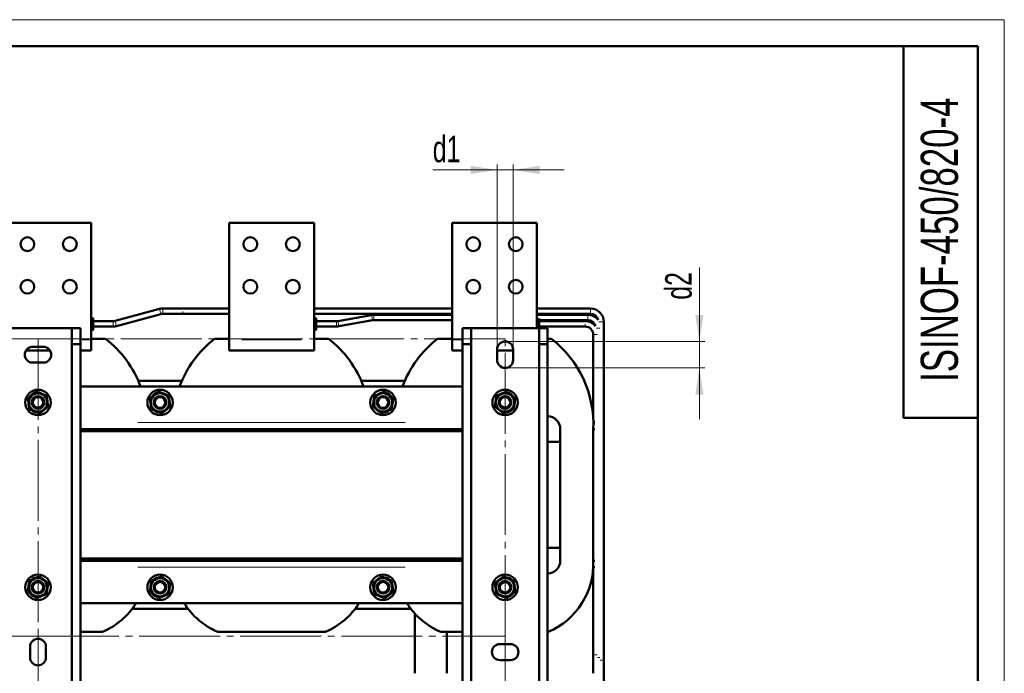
# Model space of a CAD drawing. Header units: millimetres. Extents: x 0 to 1485, y 0 to 2100.
# Tile 7 of 7: x 558 to 1485, y 1485 to 2100. Entities that reach past the tile are written whole.
import ezdxf

# ---------------------------------------------------------------- set-up
doc = ezdxf.new("R2010")
doc.units = ezdxf.units.MM
doc.header["$LTSCALE"] = 5
doc.linetypes.add('SLD-Осевая', pattern=[19.05, 15.24, -1.27, 1.27, -1.27])
doc.linetypes.add('SLD-Сплошная', pattern=[0])
doc.styles.add('SLDTEXTSTYLE0', font='TXT', dxfattribs={"width": 0.7})
doc.styles.add('SLDTEXTSTYLE1', font='TXT', dxfattribs={"width": 0.7, "bigfont": 'bigfont'})
doc.dimstyles.new('SLDDIMSTYLE0', dxfattribs={"dimtxt": 25, "dimasz": 25, "dimexe": 0, "dimexo": 0.0625, "dimgap": 6.25, "dimtad": 2, "dimdec": 1, "dimrnd": 1e-09, "dimzin": 12, "dimdsep": 46, "dimtxsty": 'SLDTEXTSTYLE0', "dimsah": 1, "dimcen": 0.09, "dimadec": 0, "dimazin": 3, "dimtfac": 1, "dimtdec": 3, "dimtofl": 0, "dimtmove": 0, "dimatfit": 3, "dimfxl": 0, "dimfrac": 2, "dimtolj": 1, "dimtzin": 12, "dimarcsym": 0})
doc.dimstyles.new('SLDDIMSTYLE1', dxfattribs={"dimtxt": 25, "dimasz": 25, "dimexe": 0, "dimexo": 0.0625, "dimgap": 6.25, "dimtad": 2, "dimdec": 1, "dimrnd": 1e-09, "dimzin": 12, "dimdsep": 46, "dimtxsty": 'SLDTEXTSTYLE0', "dimsah": 1, "dimcen": 0.09, "dimadec": 0, "dimazin": 3, "dimtfac": 1, "dimtdec": 3, "dimtmove": 0, "dimatfit": 0, "dimfxl": 0, "dimfrac": 2, "dimtolj": 1, "dimtzin": 12, "dimarcsym": 0})

# ---------------------------------------------------------------- blocks, each defined once
blk = doc.blocks.new('_D_2')
at = {"color": 7, "linetype": 'SLD-Сплошная', "lineweight": 0}
for p, q in [((574.78, 1519.55), (574.78, 1249.59)), ((1014.78, 1519.55), (1014.78, 1249.59)), ((574.78, 1254.59), (1014.78, 1254.59))]:
    blk.add_line(p, q, dxfattribs=at)
at = {"color": 7, "linetype": 'SLD-Сплошная', "lineweight": 18}
for points in [[(574.78, 1254.59), (599.78, 1250.75), (599.78, 1258.44)], [(1014.78, 1254.59), (989.78, 1258.44), (989.78, 1250.75)]]:
    blk.add_solid(points, dxfattribs=at)
at = {"color": 7, "linetype": 'SLD-Сплошная', "lineweight": 18, "insert": (779.68, 1286.82), "char_height": 25, "attachment_point": 1, "style": 'SLDTEXTSTYLE1'}
blk.add_mtext('Ш1', dxfattribs=at)
blk = doc.blocks.new('_D_3')
at = {"color": 7, "linetype": 'SLD-Сплошная', "lineweight": 0}
for p, q in [((574.73, 1799.6), (429.78, 1799.6)), ((434.78, 1799.6), (434.78, 1519.6)), ((574.73, 1519.6), (429.78, 1519.6))]:
    blk.add_line(p, q, dxfattribs=at)
at = {"color": 7, "linetype": 'SLD-Сплошная', "lineweight": 18}
for points in [[(434.78, 1799.6), (430.94, 1774.6), (438.63, 1774.6)], [(434.78, 1519.6), (438.63, 1544.6), (430.94, 1544.6)]]:
    blk.add_solid(points, dxfattribs=at)
at = {"color": 7, "linetype": 'SLD-Сплошная', "lineweight": 18, "insert": (402.56, 1647.17), "char_height": 25, "attachment_point": 1, "rotation": 90, "style": 'SLDTEXTSTYLE1'}
blk.add_mtext('Г1', dxfattribs=at)
blk = doc.blocks.new('_D_4')
at = {"color": 7, "linetype": 'SLD-Сплошная', "lineweight": 0}
for p, q in [((1197.76, 1797.1), (1197.76, 1866.56)), ((1014.83, 1797.1), (1202.76, 1797.1)), ((1197.76, 1797.1), (1197.76, 1772.1)), ((1014.83, 1772.1), (1202.76, 1772.1)), ((1197.76, 1772.1), (1197.76, 1724.02))]:
    blk.add_line(p, q, dxfattribs=at)
at = {"color": 7, "linetype": 'SLD-Сплошная', "lineweight": 18}
for points in [[(1197.76, 1797.1), (1201.61, 1822.1), (1193.91, 1822.1)], [(1197.76, 1772.1), (1193.91, 1747.1), (1201.61, 1747.1)]]:
    blk.add_solid(points, dxfattribs=at)
at = {"color": 7, "linetype": 'SLD-Сплошная', "lineweight": 18, "insert": (1165.53, 1836.35), "char_height": 25, "attachment_point": 1, "rotation": 90, "style": 'SLDTEXTSTYLE0'}
blk.add_mtext('d2', dxfattribs=at)
blk = doc.blocks.new('_D_6')
at = {"color": 7, "linetype": 'SLD-Сплошная', "lineweight": 0}
for p, q in [((1007.28, 1958.6), (946.63, 1958.6)), ((1007.28, 1789.65), (1007.28, 1963.6)), ((1007.28, 1958.6), (1022.28, 1958.6)), ((1022.28, 1789.65), (1022.28, 1963.6)), ((1022.28, 1958.6), (1070.36, 1958.6))]:
    blk.add_line(p, q, dxfattribs=at)
at = {"color": 7, "linetype": 'SLD-Сплошная', "lineweight": 18}
for points in [[(1007.28, 1958.6), (982.28, 1962.44), (982.28, 1954.75)], [(1022.28, 1958.6), (1047.28, 1954.75), (1047.28, 1962.44)]]:
    blk.add_solid(points, dxfattribs=at)
at = {"color": 7, "linetype": 'SLD-Сплошная', "lineweight": 18, "insert": (946.63, 1990.83), "char_height": 25, "attachment_point": 1, "style": 'SLDTEXTSTYLE0'}
blk.add_mtext('d1', dxfattribs=at)

msp = doc.modelspace()

# ---------------------------------------------------------------- linework, layer by layer
at = {"color": 7, "linetype": 'SLD-Сплошная', "lineweight": 18}
for p, q in [((0, 2100), (1485, 2100)), ((1485, 2100), (1485, 0))]:
    msp.add_line(p, q, dxfattribs=at)
at = {"color": 7, "linetype": 'SLD-Сплошная', "lineweight": 50}
for p, q in [((1460, 2075), (100, 2075)), ((1390, 2075), (1390, 1725)), ((1460, 25), (1460, 2075)), ((544.78, 1908.6), (624.78, 1908.6)), ((624.78, 1908.6), (624.78, 1798.6)), ((754.78, 1908.6), (834.78, 1908.6)), ((754.78, 1908.6), (754.78, 1798.6)), ((834.78, 1908.6), (834.78, 1798.6)), ((964.78, 1908.6), (1044.78, 1908.6)), ((964.78, 1908.6), (964.78, 1798.6)), ((1044.78, 1908.6), (1044.78, 1809.6)), ((689.25, 1827.66), (647.51, 1816.36)), ((711.19, 1828.1), (692.52, 1828.1)), ((754.78, 1828.1), (711.19, 1828.1)), ((964.78, 1828.1), (834.78, 1828.1)), ((1095.26, 1828.1), (1044.78, 1828.1)), ((626.78, 1819.12), (624.78, 1819.12)), ((648.82, 1811.53), (690.56, 1822.84)), ((692.52, 1823.1), (711.19, 1823.1)), ((711.19, 1823.1), (754.78, 1823.1)), ((834.78, 1823.1), (964.78, 1823.1)), ((836.78, 1819.12), (834.78, 1819.12)), ((888.96, 1821.9), (857.31, 1816.22)), ((964.78, 1822.1), (891.17, 1822.1)), ((1044.78, 1823.1), (1095.26, 1823.1)), ((1092.76, 1822.1), (1044.78, 1822.1)), ((1046.78, 1818.78), (1046.78, 1818.69)), ((606.78, 1809.6), (542.78, 1809.6)), ((614.78, 1809.6), (606.78, 1809.6)), ((606.78, 1794.6), (606.78, 1809.6)), ((614.78, 1809.6), (614.78, 1794.6)), ((626.78, 1817.44), (626.78, 1809.75)), ((645.55, 1816.1), (626.78, 1816.1)), ((626.78, 1811.1), (645.55, 1811.1)), ((836.78, 1817.44), (836.78, 1809.75)), ((855.99, 1816.1), (836.78, 1816.1)), ((836.78, 1811.1), (855.99, 1811.1)), ((858.2, 1811.3), (889.85, 1816.98)), ((891.17, 1817.1), (964.78, 1817.1)), ((982.78, 1809.6), (974.78, 1809.6)), ((974.78, 1809.6), (974.78, 1794.6)), ((982.78, 1809.6), (982.78, 1794.6)), ((1046.78, 1809.6), (982.78, 1809.6)), ((1046.78, 1817.44), (1046.78, 1809.75)), ((1046.78, 1817.1), (1092.76, 1817.1)), ((1090.26, 1816.1), (1046.78, 1816.1)), ((1046.78, 1811.1), (1090.26, 1811.1)), ((1054.78, 1809.6), (1046.78, 1809.6)), ((1046.78, 1794.6), (1046.78, 1809.6)), ((1054.78, 1794.6), (1054.78, 1809.6)), ((1107.76, 1497.11), (1107.76, 1815.6)), ((624.78, 1808.07), (626.78, 1808.07)), ((624.78, 1799.6), (638.39, 1799.6)), ((741.18, 1799.6), (754.78, 1799.6)), ((834.78, 1808.07), (836.78, 1808.07)), ((834.78, 1799.6), (848.39, 1799.6)), ((951.18, 1799.6), (964.78, 1799.6)), ((1054.78, 1799.6), (1058.39, 1799.6)), ((1097.76, 1803.6), (1097.76, 1724.24)), ((569.78, 1792.1), (579.78, 1792.1)), ((606.78, 1794.6), (614.78, 1794.6)), ((606.78, 1444.6), (606.78, 1794.6)), ((614.78, 1794.6), (614.78, 1444.6)), ((624.78, 1798.6), (624.78, 1788.6)), ((754.78, 1798.6), (754.78, 1788.6)), ((834.78, 1798.6), (834.78, 1788.6)), ((964.78, 1798.6), (964.78, 1788.6)), ((982.78, 1794.6), (974.78, 1794.6)), ((974.78, 1794.6), (974.78, 1444.6)), ((982.78, 1794.6), (982.78, 1444.6)), ((1046.78, 1444.6), (1046.78, 1794.6)), ((1046.78, 1794.6), (1054.78, 1794.6)), ((1054.78, 1794.6), (1054.78, 1444.6)), ((586.13, 1788.6), (563.44, 1788.6)), ((624.78, 1788.6), (614.78, 1788.6)), ((834.78, 1788.6), (754.78, 1788.6)), ((974.78, 1788.6), (964.78, 1788.6)), ((1007.28, 1779.6), (1007.28, 1789.6)), ((1022.28, 1788.6), (1007.28, 1788.6)), ((1022.28, 1789.6), (1022.28, 1779.6)), ((579.78, 1777.1), (569.78, 1777.1)), ((974.78, 1754.6), (614.78, 1754.6)), ((710.25, 1759.92), (669.32, 1759.92)), ((920.25, 1759.92), (879.32, 1759.92)), ((569.54, 1731.62), (568.71, 1732.23)), ((569.54, 1731.62), (569.68, 1731.97)), ((571.34, 1731.28), (571.13, 1730.78)), ((684.54, 1731.62), (683.71, 1732.23)), ((684.54, 1731.62), (684.68, 1731.97)), ((686.34, 1731.28), (686.13, 1730.78)), ((903.44, 1730.78), (903.23, 1731.28)), ((904.88, 1731.97), (905.03, 1731.62)), ((905.9, 1732.26), (905.03, 1731.62)), ((1018.44, 1730.78), (1018.23, 1731.28)), ((1019.88, 1731.97), (1020.03, 1731.62)), ((1020.9, 1732.26), (1020.03, 1731.62)), ((1099.38, 1720.6), (1097.88, 1720.6)), ((1390, 1725), (1460, 1725)), ((634.78, 1714.6), (614.78, 1714.6)), ((614.78, 1712.6), (634.78, 1712.6)), ((974.78, 1712.6), (614.78, 1712.6)), ((744.78, 1714.6), (634.78, 1714.6)), ((634.78, 1712.6), (634.78, 1714.6)), ((634.78, 1712.6), (634.78, 1712.6)), ((646.78, 1712.6), (646.78, 1714.6)), ((677.8, 1714.6), (677.78, 1714.22)), ((677.78, 1714.22), (677.78, 1712.6)), ((677.8, 1714.6), (701.77, 1714.6)), ((701.78, 1714.22), (701.77, 1714.6)), ((701.78, 1712.6), (701.78, 1714.22)), ((732.78, 1712.6), (732.78, 1714.6)), ((844.78, 1714.6), (744.78, 1714.6)), ((744.78, 1712.6), (744.78, 1714.6)), ((744.78, 1712.6), (844.78, 1712.6)), ((744.78, 1712.6), (744.78, 1712.6)), ((789.78, 1712.6), (789.78, 1712.6)), ((799.78, 1712.6), (799.78, 1712.6)), ((954.78, 1714.6), (844.78, 1714.6)), ((844.78, 1712.6), (844.78, 1714.6)), ((844.78, 1712.6), (844.78, 1712.6)), ((856.78, 1712.6), (856.78, 1714.6)), ((887.8, 1714.6), (887.78, 1714.22)), ((887.78, 1714.22), (887.78, 1712.6)), ((887.8, 1714.6), (911.77, 1714.6)), ((911.78, 1714.22), (911.77, 1714.6)), ((911.78, 1712.6), (911.78, 1714.22)), ((942.78, 1712.6), (942.78, 1714.6)), ((974.78, 1714.6), (954.78, 1714.6)), ((954.78, 1712.6), (954.78, 1714.6)), ((954.78, 1712.6), (974.78, 1712.6)), ((954.78, 1712.6), (954.78, 1712.6)), ((1066.78, 1590.6), (1066.78, 1714.6)), ((1066.78, 1714.6), (1066.78, 1702.6)), ((1097.76, 1714.6), (1099.38, 1714.6)), ((1097.78, 1714.22), (1097.78, 1590.66)), ((1066.78, 1702.6), (1054.78, 1702.6)), ((1054.78, 1602.6), (1066.78, 1602.6)), ((1066.78, 1602.6), (1066.78, 1590.6)), ((634.78, 1592.59), (614.78, 1592.59)), ((974.78, 1592.59), (614.78, 1592.59)), ((614.78, 1590.59), (634.78, 1590.59)), ((634.78, 1592.59), (634.78, 1590.59)), ((634.78, 1592.59), (634.78, 1592.59)), ((634.78, 1590.59), (744.78, 1590.59)), ((646.78, 1590.6), (646.78, 1592.59)), ((677.78, 1592.59), (677.78, 1590.66)), ((701.78, 1590.59), (677.79, 1590.59)), ((701.78, 1590.66), (701.78, 1592.59)), ((732.78, 1590.6), (732.78, 1592.59)), ((744.78, 1592.59), (744.78, 1590.59)), ((844.78, 1592.59), (744.78, 1592.59)), ((744.78, 1592.59), (744.78, 1592.59)), ((744.78, 1590.59), (844.78, 1590.59)), ((789.78, 1592.59), (789.78, 1592.59)), ((799.78, 1592.59), (799.78, 1592.59)), ((844.78, 1592.59), (844.78, 1590.59)), ((844.78, 1592.59), (844.78, 1592.59)), ((844.78, 1590.59), (954.78, 1590.59)), ((856.78, 1590.6), (856.78, 1592.59)), ((887.78, 1592.59), (887.78, 1590.66)), ((911.78, 1590.59), (887.79, 1590.59)), ((911.78, 1590.66), (911.78, 1592.59)), ((942.78, 1590.6), (942.78, 1592.59)), ((954.78, 1592.59), (954.78, 1590.59)), ((974.78, 1592.59), (954.78, 1592.59)), ((954.78, 1592.59), (954.78, 1592.59)), ((954.78, 1590.59), (974.78, 1590.59)), ((1099.38, 1590.59), (1097.76, 1590.59)), ((1099.38, 1584.59), (1097.76, 1584.59)), ((1097.76, 1584.21), (1097.76, 1502.11)), ((568.67, 1572.93), (569.54, 1573.57)), ((569.68, 1573.22), (569.54, 1573.57)), ((571.13, 1574.41), (571.34, 1573.91)), ((683.67, 1572.93), (684.54, 1573.57)), ((684.68, 1573.22), (684.54, 1573.57)), ((686.13, 1574.41), (686.34, 1573.91)), ((903.23, 1573.91), (903.44, 1574.41)), ((905.03, 1573.57), (904.88, 1573.22)), ((905.03, 1573.57), (905.86, 1572.96)), ((1018.23, 1573.91), (1018.44, 1574.41)), ((1020.03, 1573.57), (1019.88, 1573.22)), ((1020.03, 1573.57), (1020.86, 1572.96)), ((614.78, 1550.59), (974.78, 1550.59)), ((663.43, 1545.28), (665.78, 1545.28)), ((665.78, 1545.28), (713.78, 1545.28)), ((713.78, 1545.28), (716.14, 1545.28)), ((873.43, 1545.28), (875.78, 1545.28)), ((875.78, 1545.28), (923.78, 1545.28)), ((923.78, 1545.28), (926.14, 1545.28)), ((929.78, 1540.91), (929.78, 1484.61)), ((635.4, 1523.6), (614.78, 1523.6)), ((845.4, 1523.6), (744.17, 1523.6)), ((974.78, 1523.6), (954.17, 1523.6)), ((959.78, 1523.6), (959.78, 1484.61)), ((1055.4, 1523.6), (1054.78, 1523.6)), ((1009.78, 1512.1), (1019.78, 1512.1)), ((567.28, 1499.6), (567.28, 1509.6)), ((582.28, 1509.6), (582.28, 1499.6)), ((1019.78, 1497.1), (1009.78, 1497.1)), ((1097.76, 1502.11), (1097.76, 1484.61)), ((1107.76, 1477.11), (1107.76, 1497.11))]:
    msp.add_line(p, q, dxfattribs=at)
at = {"color": 8, "linetype": 'SLD-Сплошная', "lineweight": 18}
for p, q in [((689.25, 1827.66), (690.56, 1822.84)), ((692.52, 1828.1), (692.52, 1823.1)), ((1095.26, 1823.1), (1095.26, 1828.1)), ((626.48, 1818.69), (625.08, 1818.69)), ((836.48, 1818.69), (835.08, 1818.69)), ((888.96, 1821.9), (889.41, 1819.44)), ((889.41, 1819.44), (889.85, 1816.98)), ((891.17, 1822.1), (891.17, 1817.1)), ((1046.48, 1818.69), (1045.08, 1818.69)), ((1092.76, 1822.1), (1092.76, 1817.1)), ((625.08, 1817.44), (626.48, 1817.44)), ((626.48, 1809.75), (625.08, 1809.75)), ((645.55, 1816.1), (645.55, 1813.6)), ((645.55, 1813.6), (645.55, 1811.1)), ((647.51, 1816.36), (648.82, 1811.53)), ((835.08, 1817.44), (836.48, 1817.44)), ((836.48, 1809.75), (835.08, 1809.75)), ((855.99, 1816.1), (855.99, 1811.1)), ((857.31, 1816.22), (858.2, 1811.3)), ((1045.08, 1817.44), (1046.48, 1817.44)), ((1046.48, 1809.75), (1045.08, 1809.75)), ((1102.76, 1809.6), (1100.71, 1809.6)), ((1104.01, 1809.6), (1102.76, 1809.6)), ((1103.21, 1815.6), (1107.76, 1815.6)), ((625.08, 1808.5), (626.48, 1808.5)), ((835.08, 1808.5), (836.48, 1808.5)), ((1100.26, 1803.6), (1097.76, 1803.6)), ((1101.51, 1803.6), (1100.26, 1803.6)), ((616.28, 1798.6), (623.28, 1798.6)), ((766.78, 1798.6), (822.78, 1798.6)), ((966.28, 1798.6), (973.28, 1798.6)), ((920.78, 1720.6), (668.78, 1720.6)), ((668.78, 1584.59), (920.78, 1584.59)), ((665.78, 1545.76), (665.78, 1548.04)), ((713.78, 1545.76), (713.78, 1548.04)), ((875.78, 1545.76), (875.78, 1548.04)), ((923.78, 1545.76), (923.78, 1548.04)), ((1097.76, 1502.11), (1100.26, 1502.11)), ((1100.26, 1502.11), (1101.51, 1502.11)), ((1101.66, 1499.61), (1102.76, 1499.61)), ((1102.76, 1499.61), (1104.01, 1499.61)), ((1104.16, 1497.11), (1105.26, 1497.11)), ((1105.26, 1497.11), (1107.76, 1497.11))]:
    msp.add_line(p, q, dxfattribs=at)
at = {"color": 7, "linetype": 'SLD-Осевая', "lineweight": 18}
for p, q in [((1014.78, 1799.6), (574.78, 1799.6)), ((574.78, 1799.6), (574.78, 1519.6)), ((1014.78, 1519.6), (1014.78, 1799.6)), ((574.78, 1519.6), (1014.78, 1519.6))]:
    msp.add_line(p, q, dxfattribs=at)
at = {"color": 7, "linetype": 'SLD-Сплошная', "lineweight": 50, "flags": 128}
for points in [[(574.27, 1730.06), (572.92, 1730.23), (571.13, 1730.78)], [(689.27, 1730.06), (687.92, 1730.23), (686.13, 1730.78)], [(903.44, 1730.78), (901.65, 1730.23), (900.63, 1730.08)], [(1018.44, 1730.78), (1016.65, 1730.23), (1015.63, 1730.08)], [(571.13, 1574.41), (572.92, 1574.96), (573.94, 1575.11)], [(686.13, 1574.41), (687.92, 1574.96), (688.94, 1575.11)], [(900.3, 1575.13), (901.65, 1574.96), (903.44, 1574.41)], [(1015.3, 1575.13), (1016.65, 1574.96), (1018.44, 1574.41)]]:
    msp.add_lwpolyline(points, dxfattribs=at)
at = {"color": 7, "linetype": 'SLD-Сплошная', "lineweight": 50}
for centre, radius in [((564.78, 1888.6), 6.5), ((604.78, 1888.6), 6.5), ((774.78, 1888.6), 6.5), ((814.78, 1888.6), 6.5), ((984.78, 1888.6), 6.5), ((1024.78, 1888.6), 6.5), ((564.78, 1848.6), 6.5), ((604.78, 1848.6), 6.5), ((774.78, 1848.6), 6.5), ((814.78, 1848.6), 6.5), ((984.78, 1848.6), 6.5), ((1024.78, 1848.6), 6.5), ((574.78, 1739.6), 12), ((574.78, 1739.6), 8.63), ((574.78, 1739.6), 6), ((574.78, 1739.6), 4.96), ((689.78, 1739.6), 12), ((689.78, 1739.6), 8.63), ((689.78, 1739.6), 6), ((689.78, 1739.6), 5), ((899.78, 1739.6), 12), ((899.78, 1739.6), 8.63), ((899.78, 1739.6), 6), ((899.78, 1739.6), 5), ((1014.78, 1739.6), 12), ((1014.78, 1739.6), 8.63), ((1014.78, 1739.6), 6), ((1014.78, 1739.6), 4.96), ((574.78, 1565.59), 12), ((689.78, 1565.59), 12), ((899.78, 1565.59), 12), ((1014.78, 1565.59), 12), ((574.78, 1565.59), 8.63), ((574.78, 1565.59), 6), ((574.78, 1565.59), 4.96), ((689.78, 1565.59), 8.63), ((689.78, 1565.59), 6), ((689.78, 1565.59), 5), ((899.78, 1565.59), 8.63), ((899.78, 1565.59), 6), ((899.78, 1565.59), 5), ((1014.78, 1565.59), 8.63), ((1014.78, 1565.59), 6), ((1014.78, 1565.59), 4.96)]:
    msp.add_circle(centre, radius, dxfattribs=at)
for centre, radius, start, end in [((692.52, 1815.6), 12.5, 90, 105.15287), ((1095.26, 1815.6), 12.5, 0, 90), ((692.52, 1815.6), 7.5, 90, 105.15287), ((891.17, 1809.6), 12.5, 90, 100.18312), ((1092.76, 1809.6), 12.5, 38.47066, 90), ((1095.26, 1815.6), 7.5, 13.70108, 90), ((645.55, 1823.6), 7.5, 270, 285.15287), ((645.55, 1823.6), 12.5, 270, 285.15287), ((855.99, 1823.6), 7.5, 270, 280.18312), ((855.99, 1823.6), 12.5, 270, 280.18312), ((891.17, 1809.6), 7.5, 90, 100.18312), ((1090.26, 1803.6), 12.5, 38.46833, 89.99066), ((1090.26, 1803.6), 7.5, 360, 90), ((1092.76, 1809.6), 7.5, 13.69087, 90), ((575.88, 1718.98), 102.01, 20.43704, 52.21608), ((803.68, 1718.98), 102.01, 127.78392, 159.56296), ((785.88, 1718.98), 102.01, 20.43704, 52.21608), ((1013.68, 1718.98), 102.01, 127.78392, 159.56296), ((995.88, 1718.98), 102.01, 357.32686, 52.21608), ((569.78, 1784.6), 7.5, 90, 270), ((579.78, 1784.6), 7.5, 270, 90), ((1014.78, 1789.6), 7.5, 0, 180), ((1014.78, 1779.6), 7.5, 180, 0), ((574.78, 1739.6), 9.55, 110.38723, 145.31678), ((689.78, 1739.6), 9.55, 110.38723, 145.31678), ((899.78, 1739.6), 9.55, 35.8139, 71.22311), ((1014.78, 1739.6), 9.55, 35.8139, 71.22311), ((574.78, 1739.6), 9.55, 236.67553, 247.47733), ((689.78, 1739.6), 9.55, 236.67553, 247.47733), ((899.78, 1739.6), 9.55, 292.52267, 303.32447), ((1014.78, 1739.6), 9.55, 292.52267, 303.32447), ((1054.78, 1714.6), 12, 0, 90), ((1054.78, 1590.6), 12, 270, 0), ((1028.22, 1587.7), 69.63, 292.98017, 2.43598), ((574.78, 1565.59), 9.55, 112.52267, 123.32447), ((689.78, 1565.59), 9.55, 112.52267, 123.32447), ((899.78, 1565.59), 9.55, 56.67553, 67.47733), ((1014.78, 1565.59), 9.55, 56.67553, 67.47733), ((574.78, 1565.59), 9.55, 215.8139, 251.22311), ((689.78, 1565.59), 9.55, 215.8139, 251.22311), ((899.78, 1565.59), 9.55, 290.38723, 325.31678), ((1014.78, 1565.59), 9.55, 290.38723, 325.31678), ((608.22, 1587.7), 69.63, 292.98017, 327.79421), ((771.35, 1587.7), 69.63, 212.20579, 247.01983), ((818.22, 1587.7), 69.63, 292.98017, 327.79421), ((981.35, 1587.7), 69.63, 212.20579, 247.01983), ((574.78, 1509.6), 7.5, 0, 180), ((1009.78, 1504.6), 7.5, 90, 270), ((1019.78, 1504.6), 7.5, 270, 90), ((574.78, 1499.6), 7.5, 180, 0)]:
    msp.add_arc(centre, radius, start, end, dxfattribs=at)
at = {"color": 8, "linetype": 'SLD-Сплошная', "lineweight": 18}
for points, knots in [([(711.19, 1828.03), (711.19, 1828), (711.19, 1827.93), (711.19, 1827.58), (711.19, 1827.37)], [0, 0, 0, 0, 0.381022, 1, 1, 1, 1]), ([(711.19, 1825.23), (711.19, 1825.03), (711.19, 1824.5), (711.19, 1824.09), (711.19, 1823.83)], [0, 0, 0, 0, 0.381022, 1, 1, 1, 1]), ([(1090.26, 1816.02), (1090.26, 1816), (1090.26, 1815.93), (1090.26, 1815.58), (1090.26, 1815.37)], [0, 0, 0, 0, 0.381021, 1, 1, 1, 1]), ([(1090.26, 1813.23), (1090.26, 1813.03), (1090.26, 1812.5), (1090.26, 1812.09), (1090.26, 1811.83)], [0, 0, 0, 0, 0.381021, 1, 1, 1, 1])]:
    msp.add_open_spline(points, degree=3, knots=knots, dxfattribs=at)
at = {"color": 7, "linetype": 'SLD-Сплошная', "lineweight": 50}
for points, knots in [([(626.78, 1819.12), (626.78, 1819.12), (626.78, 1819.12), (626.78, 1819.1), (626.78, 1819.08), (626.78, 1819.05), (626.78, 1819), (626.78, 1818.93), (626.78, 1818.82), (626.78, 1818.74), (626.78, 1818.69)], [0, 0, 0, 0, 0.101331, 0.202381, 0.303357, 0.404464, 0.505908, 0.67067, 0.83507, 1, 1, 1, 1]), ([(626.78, 1818.69), (626.78, 1818.68), (626.78, 1818.65), (626.78, 1818.6), (626.78, 1818.54), (626.78, 1818.46), (626.78, 1818.34), (626.78, 1818.18), (626.78, 1818.01), (626.78, 1817.82), (626.78, 1817.63), (626.78, 1817.5), (626.78, 1817.44)], [0, 0, 0, 0, 0.0612896, 0.1223697, 0.1835321, 0.2450677, 0.3722395, 0.5000694, 0.6272313, 0.7550708, 0.8773622, 1, 1, 1, 1]), ([(836.78, 1819.12), (836.78, 1819.12), (836.78, 1819.12), (836.78, 1819.1), (836.78, 1819.08), (836.78, 1819.05), (836.78, 1819), (836.78, 1818.93), (836.78, 1818.82), (836.78, 1818.74), (836.78, 1818.69)], [0, 0, 0, 0, 0.101331, 0.202381, 0.303357, 0.404464, 0.505908, 0.67067, 0.83507, 1, 1, 1, 1]), ([(836.78, 1818.69), (836.78, 1818.68), (836.78, 1818.65), (836.78, 1818.6), (836.78, 1818.54), (836.78, 1818.46), (836.78, 1818.34), (836.78, 1818.18), (836.78, 1818.01), (836.78, 1817.82), (836.78, 1817.63), (836.78, 1817.5), (836.78, 1817.44)], [0, 0, 0, 0, 0.06129, 0.12237, 0.183532, 0.245068, 0.372239, 0.500069, 0.627231, 0.755071, 0.877362, 1, 1, 1, 1]), ([(1046.78, 1818.69), (1046.78, 1818.68), (1046.78, 1818.65), (1046.78, 1818.6), (1046.78, 1818.54), (1046.78, 1818.46), (1046.78, 1818.34), (1046.78, 1818.18), (1046.78, 1818.01), (1046.78, 1817.82), (1046.78, 1817.63), (1046.78, 1817.5), (1046.78, 1817.44)], [0, 0, 0, 0, 0.06129, 0.12237, 0.183532, 0.245068, 0.372239, 0.500069, 0.627231, 0.755071, 0.877362, 1, 1, 1, 1]), ([(626.78, 1809.75), (626.78, 1809.49), (626.78, 1809.23), (626.78, 1808.79), (626.78, 1808.61), (626.78, 1808.5)], [0, 0, 0, 0, 0.5, 0.5, 1, 1, 1, 1]), ([(836.78, 1809.75), (836.78, 1809.49), (836.78, 1809.23), (836.78, 1808.79), (836.78, 1808.61), (836.78, 1808.5)], [0, 0, 0, 0, 0.5, 0.5, 1, 1, 1, 1]), ([(626.78, 1808.5), (626.78, 1808.38), (626.78, 1808.15), (626.78, 1808.03), (626.78, 1808.07), (626.78, 1808.07)], [0, 0, 0, 0, 0.489276, 0.978551, 1, 1, 1, 1]), ([(836.78, 1808.5), (836.78, 1808.38), (836.78, 1808.15), (836.78, 1808.03), (836.78, 1808.07), (836.78, 1808.07)], [0, 0, 0, 0, 0.489276, 0.978551, 1, 1, 1, 1]), ([(573.43, 1749.9), (572.76, 1749.38), (572.08, 1748.86), (570.71, 1747.81), (570.02, 1747.28), (568.97, 1746.48), (568.61, 1746.21), (567.92, 1745.67), (567.57, 1745.41), (566.54, 1744.62), (565.86, 1744.09), (565.18, 1743.58)], [0, 0, 0, 0, 0.25, 0.25, 0.5, 0.5, 0.625, 0.625, 0.75, 0.75, 1, 1, 1, 1]), ([(583.03, 1745.92), (582.25, 1746.24), (581.46, 1746.57), (579.87, 1747.23), (579.06, 1747.57), (577.84, 1748.07), (577.43, 1748.24), (576.62, 1748.58), (576.22, 1748.75), (575.01, 1749.25), (574.22, 1749.58), (573.43, 1749.9)], [0, 0, 0, 0, 0.25, 0.25, 0.5, 0.5, 0.625, 0.625, 0.75, 0.75, 1, 1, 1, 1]), ([(584.38, 1735.62), (584.27, 1736.46), (584.16, 1737.3), (583.94, 1739.02), (583.82, 1739.88), (583.65, 1741.2), (583.59, 1741.64), (583.48, 1742.51), (583.42, 1742.94), (583.25, 1744.23), (583.14, 1745.08), (583.03, 1745.92)], [0, 0, 0, 0, 0.25, 0.25, 0.5, 0.5, 0.625, 0.625, 0.75, 0.75, 1, 1, 1, 1]), ([(688.43, 1749.9), (687.76, 1749.38), (687.08, 1748.86), (685.71, 1747.81), (685.02, 1747.28), (683.97, 1746.48), (683.61, 1746.21), (682.92, 1745.67), (682.57, 1745.41), (681.54, 1744.62), (680.86, 1744.09), (680.18, 1743.58)], [0, 0, 0, 0, 0.25, 0.25, 0.5, 0.5, 0.625, 0.625, 0.75, 0.75, 1, 1, 1, 1]), ([(698.03, 1745.92), (697.25, 1746.24), (696.46, 1746.57), (694.87, 1747.23), (694.06, 1747.57), (692.84, 1748.07), (692.43, 1748.24), (691.62, 1748.58), (691.22, 1748.75), (690.01, 1749.25), (689.22, 1749.58), (688.43, 1749.9)], [0, 0, 0, 0, 0.25, 0.25, 0.5, 0.5, 0.625, 0.625, 0.75, 0.75, 1, 1, 1, 1]), ([(699.38, 1735.62), (699.27, 1736.46), (699.16, 1737.3), (698.94, 1739.02), (698.82, 1739.88), (698.65, 1741.2), (698.59, 1741.64), (698.48, 1742.51), (698.42, 1742.94), (698.25, 1744.23), (698.14, 1745.08), (698.03, 1745.92)], [0, 0, 0, 0, 0.25, 0.25, 0.5, 0.5, 0.625, 0.625, 0.75, 0.75, 1, 1, 1, 1]), ([(891.54, 1745.92), (891.43, 1745.08), (891.32, 1744.23), (891.09, 1742.52), (890.98, 1741.65), (890.8, 1740.34), (890.75, 1739.9), (890.63, 1739.03), (890.58, 1738.6), (890.41, 1737.31), (890.3, 1736.46), (890.18, 1735.62)], [0, 0, 0, 0, 0.25, 0.25, 0.5, 0.5, 0.625, 0.625, 0.75, 0.75, 1, 1, 1, 1]), ([(901.14, 1749.9), (900.35, 1749.58), (899.56, 1749.25), (897.96, 1748.58), (897.15, 1748.25), (895.94, 1747.75), (895.54, 1747.58), (894.72, 1747.24), (894.32, 1747.07), (893.11, 1746.57), (892.32, 1746.25), (891.54, 1745.92)], [0, 0, 0, 0, 0.25, 0.25, 0.5, 0.5, 0.625, 0.625, 0.75, 0.75, 1, 1, 1, 1]), ([(909.38, 1743.58), (908.71, 1744.09), (908.03, 1744.61), (906.66, 1745.66), (905.97, 1746.2), (904.92, 1747), (904.57, 1747.27), (903.87, 1747.81), (903.52, 1748.07), (902.49, 1748.86), (901.81, 1749.38), (901.14, 1749.9)], [0, 0, 0, 0, 0.25, 0.25, 0.5, 0.5, 0.625, 0.625, 0.75, 0.75, 1, 1, 1, 1]), ([(1006.54, 1745.92), (1006.43, 1745.08), (1006.32, 1744.23), (1006.09, 1742.52), (1005.98, 1741.65), (1005.8, 1740.34), (1005.75, 1739.9), (1005.63, 1739.03), (1005.58, 1738.6), (1005.41, 1737.31), (1005.3, 1736.46), (1005.18, 1735.62)], [0, 0, 0, 0, 0.25, 0.25, 0.5, 0.5, 0.625, 0.625, 0.75, 0.75, 1, 1, 1, 1]), ([(1016.14, 1749.9), (1015.35, 1749.58), (1014.56, 1749.25), (1012.96, 1748.58), (1012.15, 1748.25), (1010.94, 1747.75), (1010.54, 1747.58), (1009.72, 1747.24), (1009.32, 1747.07), (1008.11, 1746.57), (1007.32, 1746.25), (1006.54, 1745.92)], [0, 0, 0, 0, 0.25, 0.25, 0.5, 0.5, 0.625, 0.625, 0.75, 0.75, 1, 1, 1, 1]), ([(1024.38, 1743.58), (1023.71, 1744.09), (1023.03, 1744.61), (1021.66, 1745.66), (1020.97, 1746.2), (1019.92, 1747), (1019.57, 1747.27), (1018.87, 1747.81), (1018.52, 1748.07), (1017.49, 1748.86), (1016.81, 1749.38), (1016.14, 1749.9)], [0, 0, 0, 0, 0.25, 0.25, 0.5, 0.5, 0.625, 0.625, 0.75, 0.75, 1, 1, 1, 1]), ([(565.18, 1743.58), (565.29, 1742.74), (565.41, 1741.89), (565.63, 1740.18), (565.74, 1739.31), (565.92, 1738), (565.97, 1737.56), (566.09, 1736.69), (566.15, 1736.25), (566.31, 1734.97), (566.43, 1734.12), (566.54, 1733.27)], [0, 0, 0, 0, 0.25, 0.25, 0.5, 0.5, 0.625, 0.625, 0.75, 0.75, 1, 1, 1, 1]), ([(576.14, 1729.29), (576.81, 1729.81), (577.49, 1730.33), (578.86, 1731.38), (579.55, 1731.91), (580.6, 1732.72), (580.96, 1732.99), (581.65, 1733.52), (582, 1733.79), (583.03, 1734.58), (583.71, 1735.1), (584.38, 1735.62)], [0, 0, 0, 0, 0.25, 0.25, 0.5, 0.5, 0.625, 0.625, 0.75, 0.75, 1, 1, 1, 1]), ([(680.18, 1743.58), (680.29, 1742.74), (680.41, 1741.89), (680.63, 1740.18), (680.74, 1739.31), (680.92, 1738), (680.97, 1737.56), (681.09, 1736.69), (681.15, 1736.25), (681.31, 1734.97), (681.43, 1734.12), (681.54, 1733.27)], [0, 0, 0, 0, 0.25, 0.25, 0.5, 0.5, 0.625, 0.625, 0.75, 0.75, 1, 1, 1, 1]), ([(691.14, 1729.29), (691.81, 1729.81), (692.49, 1730.33), (693.86, 1731.38), (694.55, 1731.91), (695.6, 1732.72), (695.96, 1732.99), (696.65, 1733.52), (697, 1733.79), (698.03, 1734.58), (698.71, 1735.1), (699.38, 1735.62)], [0, 0, 0, 0, 0.25, 0.25, 0.5, 0.5, 0.625, 0.625, 0.75, 0.75, 1, 1, 1, 1]), ([(890.18, 1735.62), (890.86, 1735.1), (891.54, 1734.58), (892.91, 1733.53), (893.6, 1733), (894.65, 1732.19), (895, 1731.92), (895.7, 1731.39), (896.05, 1731.12), (897.08, 1730.33), (897.76, 1729.81), (898.43, 1729.29)], [0, 0, 0, 0, 0.25, 0.25, 0.5, 0.5, 0.625, 0.625, 0.75, 0.75, 1, 1, 1, 1]), ([(908.03, 1733.27), (908.14, 1734.11), (908.25, 1734.96), (908.48, 1736.67), (908.59, 1737.54), (908.76, 1738.85), (908.82, 1739.29), (908.94, 1740.16), (908.99, 1740.6), (909.16, 1741.89), (909.27, 1742.74), (909.38, 1743.58)], [0, 0, 0, 0, 0.25, 0.25, 0.5, 0.5, 0.625, 0.625, 0.75, 0.75, 1, 1, 1, 1]), ([(1005.18, 1735.62), (1005.86, 1735.1), (1006.54, 1734.58), (1007.91, 1733.53), (1008.6, 1733), (1009.65, 1732.19), (1010, 1731.92), (1010.7, 1731.39), (1011.05, 1731.12), (1012.08, 1730.33), (1012.76, 1729.81), (1013.43, 1729.29)], [0, 0, 0, 0, 0.25, 0.25, 0.5, 0.5, 0.625, 0.625, 0.75, 0.75, 1, 1, 1, 1]), ([(1023.03, 1733.27), (1023.14, 1734.11), (1023.25, 1734.96), (1023.48, 1736.67), (1023.59, 1737.54), (1023.76, 1738.85), (1023.82, 1739.29), (1023.94, 1740.16), (1023.99, 1740.6), (1024.16, 1741.89), (1024.27, 1742.74), (1024.38, 1743.58)], [0, 0, 0, 0, 0.25, 0.25, 0.5, 0.5, 0.625, 0.625, 0.75, 0.75, 1, 1, 1, 1]), ([(566.54, 1733.27), (567.32, 1732.95), (568.11, 1732.62), (569.7, 1731.96), (570.5, 1731.63), (571.73, 1731.12), (572.13, 1730.95), (572.95, 1730.62), (573.35, 1730.45), (574.56, 1729.95), (575.35, 1729.62), (576.14, 1729.29)], [0, 0, 0, 0, 0.25, 0.25, 0.5, 0.5, 0.625, 0.625, 0.75, 0.75, 1, 1, 1, 1]), ([(681.54, 1733.27), (682.32, 1732.95), (683.11, 1732.62), (684.7, 1731.96), (685.5, 1731.63), (686.73, 1731.12), (687.13, 1730.95), (687.95, 1730.62), (688.35, 1730.45), (689.56, 1729.95), (690.35, 1729.62), (691.14, 1729.29)], [0, 0, 0, 0, 0.25, 0.25, 0.5, 0.5, 0.625, 0.625, 0.75, 0.75, 1, 1, 1, 1]), ([(898.43, 1729.29), (899.22, 1729.62), (900.01, 1729.95), (901.61, 1730.61), (902.41, 1730.94), (903.63, 1731.45), (904.03, 1731.62), (904.84, 1731.95), (905.25, 1732.12), (906.46, 1732.62), (907.25, 1732.95), (908.03, 1733.27)], [0, 0, 0, 0, 0.25, 0.25, 0.5, 0.5, 0.625, 0.625, 0.75, 0.75, 1, 1, 1, 1]), ([(1013.43, 1729.29), (1014.22, 1729.62), (1015.01, 1729.95), (1016.61, 1730.61), (1017.41, 1730.94), (1018.63, 1731.45), (1019.03, 1731.62), (1019.84, 1731.95), (1020.25, 1732.12), (1021.46, 1732.62), (1022.25, 1732.95), (1023.03, 1733.27)], [0, 0, 0, 0, 0.25, 0.25, 0.5, 0.5, 0.625, 0.625, 0.75, 0.75, 1, 1, 1, 1]), ([(566.54, 1571.92), (566.43, 1571.08), (566.32, 1570.23), (566.09, 1568.52), (565.98, 1567.65), (565.8, 1566.34), (565.75, 1565.9), (565.63, 1565.03), (565.58, 1564.59), (565.41, 1563.3), (565.3, 1562.45), (565.18, 1561.61)], [0, 0, 0, 0, 0.25, 0.25, 0.5, 0.5, 0.625, 0.625, 0.75, 0.75, 1, 1, 1, 1]), ([(576.14, 1575.9), (575.35, 1575.57), (574.56, 1575.24), (572.96, 1574.58), (572.15, 1574.25), (570.94, 1573.74), (570.54, 1573.57), (569.72, 1573.24), (569.32, 1573.07), (568.11, 1572.57), (567.32, 1572.24), (566.54, 1571.92)], [0, 0, 0, 0, 0.25, 0.25, 0.5, 0.5, 0.625, 0.625, 0.75, 0.75, 1, 1, 1, 1]), ([(584.38, 1569.57), (583.71, 1570.09), (583.03, 1570.61), (581.66, 1571.66), (580.97, 1572.19), (579.92, 1573), (579.57, 1573.27), (578.87, 1573.8), (578.52, 1574.07), (577.49, 1574.86), (576.81, 1575.38), (576.14, 1575.9)], [0, 0, 0, 0, 0.25, 0.25, 0.5, 0.5, 0.625, 0.625, 0.75, 0.75, 1, 1, 1, 1]), ([(583.03, 1559.27), (583.14, 1560.11), (583.25, 1560.96), (583.48, 1562.67), (583.59, 1563.54), (583.76, 1564.85), (583.82, 1565.29), (583.94, 1566.16), (583.99, 1566.59), (584.16, 1567.88), (584.27, 1568.73), (584.38, 1569.57)], [0, 0, 0, 0, 0.25, 0.25, 0.5, 0.5, 0.625, 0.625, 0.75, 0.75, 1, 1, 1, 1]), ([(681.54, 1571.92), (681.43, 1571.08), (681.32, 1570.23), (681.09, 1568.52), (680.98, 1567.65), (680.8, 1566.34), (680.75, 1565.9), (680.63, 1565.03), (680.58, 1564.59), (680.41, 1563.3), (680.3, 1562.45), (680.18, 1561.61)], [0, 0, 0, 0, 0.25, 0.25, 0.5, 0.5, 0.625, 0.625, 0.75, 0.75, 1, 1, 1, 1]), ([(691.14, 1575.9), (690.35, 1575.57), (689.56, 1575.24), (687.96, 1574.58), (687.15, 1574.25), (685.94, 1573.74), (685.54, 1573.57), (684.72, 1573.24), (684.32, 1573.07), (683.11, 1572.57), (682.32, 1572.24), (681.54, 1571.92)], [0, 0, 0, 0, 0.25, 0.25, 0.5, 0.5, 0.625, 0.625, 0.75, 0.75, 1, 1, 1, 1]), ([(699.38, 1569.57), (698.71, 1570.09), (698.03, 1570.61), (696.66, 1571.66), (695.97, 1572.19), (694.92, 1573), (694.57, 1573.27), (693.87, 1573.8), (693.52, 1574.07), (692.49, 1574.86), (691.81, 1575.38), (691.14, 1575.9)], [0, 0, 0, 0, 0.25, 0.25, 0.5, 0.5, 0.625, 0.625, 0.75, 0.75, 1, 1, 1, 1]), ([(698.03, 1559.27), (698.14, 1560.11), (698.25, 1560.96), (698.48, 1562.67), (698.59, 1563.54), (698.76, 1564.85), (698.82, 1565.29), (698.94, 1566.16), (698.99, 1566.59), (699.16, 1567.88), (699.27, 1568.73), (699.38, 1569.57)], [0, 0, 0, 0, 0.25, 0.25, 0.5, 0.5, 0.625, 0.625, 0.75, 0.75, 1, 1, 1, 1]), ([(898.43, 1575.9), (897.76, 1575.38), (897.08, 1574.86), (895.71, 1573.81), (895.02, 1573.28), (893.97, 1572.47), (893.61, 1572.2), (892.92, 1571.67), (892.57, 1571.4), (891.54, 1570.61), (890.86, 1570.09), (890.18, 1569.57)], [0, 0, 0, 0, 0.25, 0.25, 0.5, 0.5, 0.625, 0.625, 0.75, 0.75, 1, 1, 1, 1]), ([(890.18, 1569.57), (890.29, 1568.73), (890.41, 1567.89), (890.63, 1566.17), (890.74, 1565.31), (890.92, 1563.99), (890.97, 1563.55), (891.09, 1562.68), (891.15, 1562.25), (891.31, 1560.96), (891.43, 1560.11), (891.54, 1559.27)], [0, 0, 0, 0, 0.25, 0.25, 0.5, 0.5, 0.625, 0.625, 0.75, 0.75, 1, 1, 1, 1]), ([(908.03, 1571.92), (907.25, 1572.24), (906.46, 1572.57), (904.87, 1573.23), (904.06, 1573.56), (902.84, 1574.07), (902.43, 1574.24), (901.62, 1574.57), (901.22, 1574.74), (900.01, 1575.24), (899.22, 1575.57), (898.43, 1575.9)], [0, 0, 0, 0, 0.25, 0.25, 0.5, 0.5, 0.625, 0.625, 0.75, 0.75, 1, 1, 1, 1]), ([(909.38, 1561.61), (909.27, 1562.45), (909.16, 1563.3), (908.94, 1565.01), (908.82, 1565.88), (908.65, 1567.19), (908.59, 1567.63), (908.48, 1568.5), (908.42, 1568.94), (908.25, 1570.22), (908.14, 1571.07), (908.03, 1571.92)], [0, 0, 0, 0, 0.25, 0.25, 0.5, 0.5, 0.625, 0.625, 0.75, 0.75, 1, 1, 1, 1]), ([(1013.43, 1575.9), (1012.76, 1575.38), (1012.08, 1574.86), (1010.71, 1573.81), (1010.02, 1573.28), (1008.97, 1572.47), (1008.61, 1572.2), (1007.92, 1571.67), (1007.57, 1571.4), (1006.54, 1570.61), (1005.86, 1570.09), (1005.18, 1569.57)], [0, 0, 0, 0, 0.25, 0.25, 0.5, 0.5, 0.625, 0.625, 0.75, 0.75, 1, 1, 1, 1]), ([(1005.18, 1569.57), (1005.29, 1568.73), (1005.41, 1567.89), (1005.63, 1566.17), (1005.74, 1565.31), (1005.92, 1563.99), (1005.97, 1563.55), (1006.09, 1562.68), (1006.15, 1562.25), (1006.31, 1560.96), (1006.43, 1560.11), (1006.54, 1559.27)], [0, 0, 0, 0, 0.25, 0.25, 0.5, 0.5, 0.625, 0.625, 0.75, 0.75, 1, 1, 1, 1]), ([(1023.03, 1571.92), (1022.25, 1572.24), (1021.46, 1572.57), (1019.87, 1573.23), (1019.06, 1573.56), (1017.84, 1574.07), (1017.43, 1574.24), (1016.62, 1574.57), (1016.22, 1574.74), (1015.01, 1575.24), (1014.22, 1575.57), (1013.43, 1575.9)], [0, 0, 0, 0, 0.25, 0.25, 0.5, 0.5, 0.625, 0.625, 0.75, 0.75, 1, 1, 1, 1]), ([(1024.38, 1561.61), (1024.27, 1562.45), (1024.16, 1563.3), (1023.94, 1565.01), (1023.82, 1565.88), (1023.65, 1567.19), (1023.59, 1567.63), (1023.48, 1568.5), (1023.42, 1568.94), (1023.25, 1570.22), (1023.14, 1571.07), (1023.03, 1571.92)], [0, 0, 0, 0, 0.25, 0.25, 0.5, 0.5, 0.625, 0.625, 0.75, 0.75, 1, 1, 1, 1]), ([(565.18, 1561.61), (565.86, 1561.1), (566.54, 1560.58), (567.91, 1559.53), (568.6, 1558.99), (569.65, 1558.19), (570, 1557.92), (570.7, 1557.38), (571.05, 1557.12), (572.08, 1556.33), (572.76, 1555.81), (573.43, 1555.29)], [0, 0, 0, 0, 0.25, 0.25, 0.5, 0.5, 0.625, 0.625, 0.75, 0.75, 1, 1, 1, 1]), ([(573.43, 1555.29), (574.22, 1555.61), (575.01, 1555.94), (576.61, 1556.61), (577.41, 1556.94), (578.63, 1557.44), (579.03, 1557.61), (579.84, 1557.95), (580.25, 1558.12), (581.46, 1558.62), (582.25, 1558.94), (583.03, 1559.27)], [0, 0, 0, 0, 0.25, 0.25, 0.5, 0.5, 0.625, 0.625, 0.75, 0.75, 1, 1, 1, 1]), ([(680.18, 1561.61), (680.86, 1561.1), (681.54, 1560.58), (682.91, 1559.53), (683.6, 1558.99), (684.65, 1558.19), (685, 1557.92), (685.7, 1557.38), (686.05, 1557.12), (687.08, 1556.33), (687.76, 1555.81), (688.43, 1555.29)], [0, 0, 0, 0, 0.25, 0.25, 0.5, 0.5, 0.625, 0.625, 0.75, 0.75, 1, 1, 1, 1]), ([(688.43, 1555.29), (689.22, 1555.61), (690.01, 1555.94), (691.61, 1556.61), (692.41, 1556.94), (693.63, 1557.44), (694.03, 1557.61), (694.84, 1557.95), (695.25, 1558.12), (696.46, 1558.62), (697.25, 1558.94), (698.03, 1559.27)], [0, 0, 0, 0, 0.25, 0.25, 0.5, 0.5, 0.625, 0.625, 0.75, 0.75, 1, 1, 1, 1]), ([(891.54, 1559.27), (892.32, 1558.95), (893.11, 1558.62), (894.7, 1557.96), (895.5, 1557.63), (896.73, 1557.12), (897.13, 1556.95), (897.95, 1556.61), (898.35, 1556.44), (899.55, 1555.95), (900.35, 1555.61), (901.14, 1555.29)], [0, 0, 0, 0, 0.25, 0.25, 0.5, 0.5, 0.625, 0.625, 0.75, 0.75, 1, 1, 1, 1]), ([(901.14, 1555.29), (901.81, 1555.81), (902.49, 1556.33), (903.86, 1557.38), (904.55, 1557.91), (905.6, 1558.71), (905.96, 1558.98), (906.65, 1559.52), (907, 1559.78), (908.03, 1560.57), (908.71, 1561.1), (909.38, 1561.61)], [0, 0, 0, 0, 0.25, 0.25, 0.5, 0.5, 0.625, 0.625, 0.75, 0.75, 1, 1, 1, 1]), ([(1006.54, 1559.27), (1007.32, 1558.95), (1008.11, 1558.62), (1009.7, 1557.96), (1010.5, 1557.63), (1011.73, 1557.12), (1012.13, 1556.95), (1012.95, 1556.61), (1013.35, 1556.44), (1014.55, 1555.95), (1015.35, 1555.61), (1016.14, 1555.29)], [0, 0, 0, 0, 0.25, 0.25, 0.5, 0.5, 0.625, 0.625, 0.75, 0.75, 1, 1, 1, 1]), ([(1016.14, 1555.29), (1016.81, 1555.81), (1017.49, 1556.33), (1018.86, 1557.38), (1019.55, 1557.91), (1020.6, 1558.71), (1020.96, 1558.98), (1021.65, 1559.52), (1022, 1559.78), (1023.03, 1560.57), (1023.71, 1561.1), (1024.38, 1561.61)], [0, 0, 0, 0, 0.25, 0.25, 0.5, 0.5, 0.625, 0.625, 0.75, 0.75, 1, 1, 1, 1])]:
    msp.add_open_spline(points, degree=3, knots=knots, dxfattribs=at)

# ---------------------------------------------------------------- texts
at = {"color": 7, "linetype": 'Continuous', "lineweight": 0, "insert": (1406.31, 1892.83), "char_height": 35, "attachment_point": 2, "rotation": 90, "style": 'SLDTEXTSTYLE0'}
msp.add_mtext('ISINOF-450/820-4', dxfattribs=at)

# ---------------------------------------------------------------- dimensions: what is measured, and where the dimension line sits
at = {"color": 7, "linetype": 'SLD-Сплошная', "lineweight": 18}
for base, p1, p2, text, dimstyle, picture, middle in [((1022.28, 1958.6), (1007.28, 1789.6), (1022.28, 1789.6), 'd1', 'SLDDIMSTYLE1', '_D_6', (959.06, 1958.6)), ((1014.78, 1254.59), (574.78, 1519.6), (1014.78, 1519.6), 'Ш1', 'SLDDIMSTYLE0', '_D_2', (794.78, 1254.59))]:
    dim = msp.add_linear_dim(base=base, p1=p1, p2=p2, text=text, dimstyle=dimstyle, dxfattribs=at)
    dim.commit()
    dim.dimension.update_dxf_attribs({"geometry": picture, "text_midpoint": middle, "dimtype": 160})
for base, p1, p2, text, dimstyle, picture, middle in [((1197.76, 1772.1), (1014.78, 1797.1), (1014.78, 1772.1), 'd2', 'SLDDIMSTYLE1', '_D_4', (1197.76, 1851.46)), ((434.78, 1519.6), (574.78, 1799.6), (574.78, 1519.6), 'Г1', 'SLDDIMSTYLE0', '_D_3', (434.78, 1659.6))]:
    dim = msp.add_linear_dim(base=base, p1=p1, p2=p2, angle=90, text=text, dimstyle=dimstyle, dxfattribs=at)
    dim.commit()
    dim.dimension.update_dxf_attribs({"geometry": picture, "text_midpoint": middle, "dimtype": 160})

doc.saveas('drawing.dxf')
